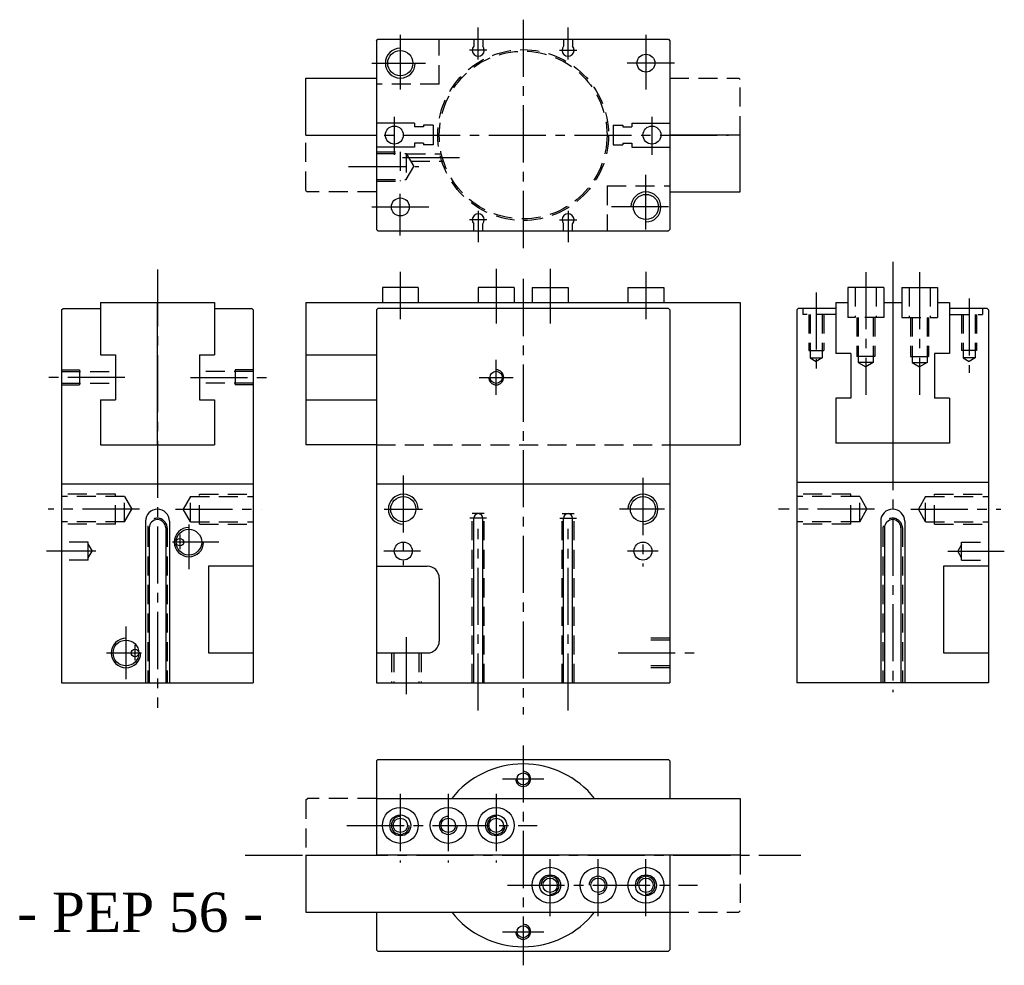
# Model space of a CAD drawing. Header units: millimetres. Extents: x 1172 to 1501, y 68 to 384.
import ezdxf

# ---------------------------------------------------------------- set-up
doc = ezdxf.new("R2010")
doc.units = ezdxf.units.MM
doc.linetypes.add('CENTER2', pattern=[28.575, 19.05, -3.175, 3.175, -3.175])
doc.linetypes.add('DASHED2', pattern=[9.525, 6.35, -3.175])
doc.layers.add('1', color=2, linetype='DASHED2')
doc.layers.add('2', color=1, linetype='CENTER2')
doc.styles.get("Standard").update_dxf_attribs({"font": 'isocp.shx', "bigfont": 'chineset.shx'})

msp = doc.modelspace()

# ---------------------------------------------------------------- linework, layer by layer
at = {"color": 7}
for p, q in [((1291.09, 376.64), (1291.59, 377.14)), ((1291.09, 376.64), (1291.09, 313.64)), ((1291.59, 377.14), (1388.59, 377.14)), ((1323.59, 377.14), (1323.59, 374.76)), ((1326.59, 377.14), (1326.59, 374.76)), ((1353.59, 377.14), (1353.59, 374.76)), ((1356.59, 377.14), (1356.59, 374.76)), ((1388.59, 377.14), (1389.09, 376.64)), ((1389.09, 376.64), (1389.09, 313.64)), ((1267.59, 345.14), (1267.59, 364.14)), ((1267.59, 364.14), (1291.09, 364.14)), ((1303.79, 349.14), (1291.09, 349.14)), ((1303.79, 349.14), (1303.79, 347.89)), ((1376.39, 349.14), (1376.39, 347.89)), ((1376.39, 349.14), (1389.09, 349.14)), ((1267.59, 345.14), (1291.09, 345.14)), ((1306.79, 347.89), (1303.79, 347.89)), ((1306.79, 348.39), (1306.79, 347.89)), ((1310.09, 348.39), (1306.79, 348.39)), ((1310.09, 348.39), (1310.09, 341.89)), ((1370.09, 348.39), (1370.09, 341.89)), ((1370.09, 348.39), (1373.39, 348.39)), ((1373.39, 348.39), (1373.39, 347.89)), ((1373.39, 347.89), (1376.39, 347.89)), ((1412.59, 345.14), (1389.09, 345.14)), ((1412.59, 326.14), (1412.59, 345.14)), ((1303.79, 342.39), (1303.79, 341.14)), ((1306.79, 342.39), (1303.79, 342.39)), ((1306.79, 342.39), (1306.79, 341.89)), ((1310.09, 341.89), (1306.79, 341.89)), ((1370.09, 341.89), (1373.39, 341.89)), ((1373.39, 342.39), (1373.39, 341.89)), ((1373.39, 342.39), (1376.39, 342.39)), ((1376.39, 342.39), (1376.39, 341.14)), ((1303.79, 341.14), (1291.09, 341.14)), ((1376.39, 341.14), (1389.09, 341.14)), ((1389.09, 326.14), (1412.59, 326.14)), ((1291.59, 313.14), (1291.09, 313.64)), ((1291.59, 313.14), (1388.59, 313.14)), ((1323.59, 313.14), (1323.59, 315.51)), ((1326.59, 313.14), (1326.59, 315.51)), ((1353.59, 313.14), (1353.59, 315.51)), ((1356.59, 313.14), (1356.59, 315.51)), ((1389.09, 313.64), (1388.59, 313.14)), ((1293.09, 294.28), (1293.09, 289.28)), ((1305.09, 294.28), (1293.09, 294.28)), ((1305.09, 294.28), (1305.09, 289.28)), ((1325.09, 294.28), (1325.09, 289.28)), ((1337.09, 294.28), (1325.09, 294.28)), ((1337.09, 294.28), (1337.09, 289.28)), ((1343.09, 294.28), (1343.09, 289.28)), ((1343.09, 294.28), (1355.09, 294.28)), ((1355.09, 294.28), (1355.09, 289.28)), ((1375.09, 294.28), (1387.09, 294.28)), ((1375.09, 294.28), (1375.09, 289.28)), ((1387.09, 294.28), (1387.09, 289.28)), ((1448.45, 294.28), (1448.45, 289.28)), ((1460.45, 294.28), (1448.45, 294.28)), ((1460.45, 294.28), (1460.45, 289.28)), ((1466.45, 294.28), (1478.45, 294.28)), ((1466.45, 294.28), (1466.45, 289.28)), ((1478.45, 294.28), (1478.45, 289.28)), ((1199.01, 289.28), (1199.01, 271.78)), ((1199.01, 289.28), (1237.01, 289.28)), ((1218.01, 241.78), (1218.01, 289.28)), ((1237.01, 289.28), (1237.01, 271.78)), ((1267.59, 289.28), (1412.59, 289.28)), ((1267.59, 289.28), (1267.59, 241.78)), ((1412.59, 289.28), (1412.59, 241.78)), ((1444.45, 289.28), (1448.45, 289.28)), ((1444.45, 289.28), (1444.45, 272.78)), ((1444.45, 289.28), (1444.45, 272.28)), ((1460.45, 289.28), (1466.45, 289.28)), ((1463.45, 289.28), (1463.45, 242.28)), ((1478.45, 289.28), (1482.45, 289.28)), ((1482.45, 289.28), (1482.45, 272.78)), ((1482.45, 289.28), (1482.45, 272.28)), ((1186.01, 286.78), (1186.51, 287.28)), ((1186.01, 286.78), (1186.01, 162.28)), ((1186.51, 287.28), (1199.01, 287.28)), ((1237.01, 287.28), (1249.51, 287.28)), ((1249.51, 287.28), (1250.01, 286.78)), ((1250.01, 286.78), (1250.01, 162.28)), ((1291.09, 286.78), (1291.59, 287.28)), ((1291.09, 286.78), (1291.59, 287.28)), ((1291.09, 286.78), (1291.09, 162.28)), ((1388.59, 287.28), (1291.59, 287.28)), ((1388.59, 287.28), (1389.09, 286.78)), ((1388.59, 287.28), (1389.09, 286.78)), ((1389.09, 286.78), (1389.09, 162.28)), ((1431.95, 287.28), (1431.45, 286.78)), ((1431.45, 286.78), (1431.45, 162.28)), ((1444.45, 287.28), (1431.95, 287.28)), ((1494.95, 287.28), (1482.45, 287.28)), ((1495.45, 286.78), (1494.95, 287.28)), ((1495.45, 286.78), (1495.45, 162.28)), ((1267.59, 285.78), (1267.59, 241.78)), ((1199.01, 271.78), (1204.01, 271.78)), ((1204.01, 271.78), (1204.01, 256.78)), ((1232.01, 271.78), (1232.01, 256.78)), ((1232.01, 271.78), (1237.01, 271.78)), ((1267.59, 271.78), (1291.09, 271.78)), ((1449.45, 272.28), (1444.45, 272.28)), ((1449.45, 272.28), (1449.45, 257.28)), ((1477.45, 272.28), (1477.45, 257.28)), ((1482.45, 272.28), (1477.45, 272.28)), ((1199.01, 256.78), (1199.01, 241.78)), ((1199.01, 256.78), (1204.01, 256.78)), ((1232.01, 256.78), (1237.01, 256.78)), ((1237.01, 256.78), (1237.01, 241.78)), ((1267.59, 256.78), (1291.09, 256.78)), ((1449.45, 257.28), (1444.45, 257.28)), ((1444.45, 257.28), (1444.45, 242.28)), ((1482.45, 257.28), (1477.45, 257.28)), ((1482.45, 257.28), (1482.45, 242.28)), ((1199.01, 241.78), (1237.01, 241.78)), ((1291.09, 241.78), (1267.59, 241.78)), ((1389.09, 241.78), (1412.59, 241.78)), ((1482.45, 242.28), (1444.45, 242.28)), ((1186.01, 228.78), (1250.01, 228.78)), ((1291.09, 228.78), (1389.09, 228.78)), ((1431.45, 229.28), (1495.45, 229.28)), ((1323.59, 162.28), (1323.59, 217.28)), ((1326.59, 162.28), (1326.59, 217.28)), ((1353.59, 162.28), (1353.59, 217.28)), ((1356.59, 162.28), (1356.59, 217.28)), ((1214.01, 216.28), (1214.01, 162.28)), ((1215.26, 214.03), (1215.26, 162.28)), ((1220.76, 214.03), (1220.76, 162.28)), ((1222.01, 216.28), (1222.01, 162.28)), ((1459.45, 216.28), (1459.45, 162.28)), ((1460.7, 214.03), (1460.7, 162.28)), ((1466.2, 214.03), (1466.2, 162.28)), ((1467.45, 216.28), (1467.45, 162.28)), ((1235.01, 201.28), (1235.01, 172.28)), ((1250.01, 201.28), (1235.01, 201.28)), ((1291.09, 201.28), (1308.09, 201.28)), ((1480.45, 201.28), (1480.45, 172.28)), ((1495.45, 201.28), (1480.45, 201.28)), ((1312.09, 197.28), (1312.09, 176.28)), ((1235.01, 172.28), (1250.01, 172.28)), ((1291.09, 172.28), (1308.09, 172.28)), ((1480.45, 172.28), (1495.45, 172.28)), ((1186.01, 162.28), (1250.01, 162.28)), ((1291.09, 162.28), (1389.09, 162.28)), ((1495.45, 162.28), (1431.45, 162.28)), ((1291.09, 136.25), (1291.59, 136.75)), ((1291.09, 136.25), (1291.09, 104.75)), ((1291.59, 136.75), (1388.59, 136.75)), ((1388.59, 136.75), (1389.09, 136.25)), ((1389.09, 136.25), (1389.09, 123.75)), ((1291.09, 123.75), (1412.59, 123.75)), ((1412.59, 123.75), (1412.59, 104.75)), ((1267.59, 104.75), (1267.59, 85.75)), ((1267.59, 104.75), (1291.09, 104.75)), ((1389.09, 104.75), (1291.09, 104.75)), ((1412.59, 104.75), (1389.09, 104.75)), ((1389.09, 104.75), (1389.09, 73.25)), ((1267.59, 85.75), (1389.09, 85.75)), ((1291.09, 85.75), (1291.09, 73.25)), ((1291.59, 72.75), (1291.09, 73.25)), ((1291.59, 72.75), (1388.59, 72.75)), ((1389.09, 73.25), (1388.59, 72.75))]:
    msp.add_line(p, q, dxfattribs=at)
at = {"color": 7, "linetype": 'DASHED2'}
for p, q in [((1389.09, 364.14), (1412.09, 364.14)), ((1412.09, 364.14), (1412.59, 363.64)), ((1412.59, 345.14), (1412.59, 363.64)), ((1267.59, 326.64), (1267.59, 345.14)), ((1267.59, 326.64), (1268.09, 326.14)), ((1291.09, 326.14), (1268.09, 326.14)), ((1267.59, 123.25), (1268.09, 123.75)), ((1267.59, 123.25), (1267.59, 104.75)), ((1291.09, 123.75), (1268.09, 123.75)), ((1412.59, 104.75), (1412.59, 86.25)), ((1389.09, 85.75), (1412.09, 85.75)), ((1412.09, 85.75), (1412.59, 86.25))]:
    msp.add_line(p, q, dxfattribs=at)
at = {"color": 7}
for centre, radius in [((1299.09, 369.14), 4.2), ((1381.09, 369.14), 3), ((1297.09, 345.14), 3), ((1383.09, 345.14), 3), ((1299.09, 321.14), 3), ((1381.09, 321.14), 4.2), ((1331.09, 264.28), 2.01), ((1300.09, 220.28), 4.2), ((1380.09, 220.28), 4.2), ((1228.51, 209.28), 4.3), ((1225.51, 209.28), 1.25), ((1300.09, 206.28), 3), ((1380.09, 206.28), 3), ((1207.51, 172.28), 4.3), ((1210.51, 172.28), 1.25), ((1340.09, 130.25), 2.01), ((1299.09, 114.75), 6), ((1315.09, 114.75), 6), ((1331.09, 114.75), 6), ((1299.09, 114.75), 3.5), ((1299.09, 114.75), 2.4), ((1315.09, 114.75), 2.4), ((1331.09, 114.75), 3.5), ((1331.09, 114.75), 2.4), ((1349.09, 94.75), 6), ((1365.09, 94.75), 6), ((1381.09, 94.75), 6), ((1349.09, 94.75), 3.5), ((1349.09, 94.75), 2.4), ((1365.09, 94.75), 2.4), ((1381.09, 94.75), 3.5), ((1381.09, 94.75), 2.4), ((1340.09, 79.25), 2.01)]:
    msp.add_circle(centre, radius, dxfattribs=at)
for centre, radius, start, end in [((1325.09, 373.44), 2, 138.5904, 41.4096), ((1355.09, 373.44), 2, 138.5904, 41.4096), ((1299.09, 369.14), 5, 90, 0), ((1381.09, 321.14), 5, 270, 180), ((1325.09, 316.84), 2, 318.5904, 221.4096), ((1355.09, 316.84), 2, 318.5904, 221.4096), ((1331.09, 264.28), 2.5, 180, 90), ((1300.09, 220.28), 5, 0, 270), ((1380.09, 220.28), 5, 270, 180), ((1218.01, 216.28), 4, 0, 180), ((1463.45, 216.28), 4, 0, 180), ((1325.09, 217.28), 1.5, 0, 180), ((1355.09, 217.28), 1.5, 0, 180), ((1218.01, 214.03), 2.75, 0, 180), ((1228.51, 209.28), 4.9, 90, 0), ((1463.45, 214.03), 2.75, 0, 180), ((1308.09, 197.28), 4, 0, 90), ((1207.51, 172.28), 4.9, 90, 0), ((1308.09, 176.28), 4, 270, 0), ((1340.09, 104.75), 30.5, 38.5319, 141.4681), ((1340.09, 130.25), 2.5, 180, 90), ((1299.09, 114.75), 3, 90, 0), ((1315.09, 114.75), 3, 90, 0), ((1331.09, 114.75), 3, 90, 0), ((1349.09, 94.75), 3, 270, 180), ((1365.09, 94.75), 3, 270, 180), ((1381.09, 94.75), 3, 270, 180), ((1340.09, 104.75), 30.5, 218.5319, 321.4681), ((1340.09, 79.25), 2.5, 180, 90)]:
    msp.add_arc(centre, radius, start, end, dxfattribs=at)
at = {"layer": '1', "color": 7}
for p, q in [((1312.09, 362.14), (1312.09, 377.14)), ((1312.09, 362.14), (1291.09, 362.14)), ((1291.09, 339.54), (1299.09, 339.54)), ((1291.09, 338.94), (1301.09, 338.94)), ((1299.09, 339.54), (1299.09, 329.74)), ((1301.09, 338.94), (1301.09, 330.34)), ((1301.09, 338.94), (1303.57, 334.64)), ((1301.12, 338.89), (1312.8, 338.89)), ((1302.56, 336.39), (1313.49, 336.39)), ((1301.09, 330.34), (1303.57, 334.64)), ((1291.09, 330.34), (1301.09, 330.34)), ((1291.09, 329.74), (1299.09, 329.74)), ((1368.09, 328.14), (1389.09, 328.14)), ((1368.09, 328.14), (1368.09, 313.14)), ((1450.95, 294.28), (1450.95, 284.28)), ((1457.95, 294.28), (1457.95, 284.28)), ((1468.95, 294.28), (1468.95, 284.28)), ((1475.95, 294.28), (1475.95, 284.28)), ((1448.45, 289.28), (1448.45, 284.28)), ((1460.45, 289.28), (1460.45, 284.28)), ((1466.45, 289.28), (1466.45, 284.28)), ((1478.45, 289.28), (1478.45, 284.28)), ((1433.45, 287.28), (1433.45, 285.28)), ((1493.45, 287.28), (1493.45, 285.28)), ((1444.45, 285.28), (1433.45, 285.28)), ((1435.45, 285.28), (1435.45, 273.28)), ((1435.94, 285.28), (1435.94, 270.78)), ((1439.96, 285.28), (1439.96, 270.78)), ((1440.45, 285.28), (1440.45, 273.28)), ((1460.45, 284.28), (1448.45, 284.28)), ((1451.45, 284.28), (1451.45, 271.28)), ((1451.95, 284.28), (1451.95, 269.28)), ((1456.95, 284.28), (1456.95, 269.28)), ((1457.45, 284.28), (1457.45, 271.28)), ((1466.45, 284.28), (1478.45, 284.28)), ((1469.45, 284.28), (1469.45, 271.28)), ((1469.95, 284.28), (1469.95, 269.28)), ((1474.95, 284.28), (1474.95, 269.28)), ((1475.45, 284.28), (1475.45, 271.28)), ((1482.45, 285.28), (1493.45, 285.28)), ((1486.45, 285.28), (1486.45, 273.28)), ((1486.94, 285.28), (1486.94, 270.78)), ((1490.96, 285.28), (1490.96, 270.78)), ((1491.45, 285.28), (1491.45, 273.28)), ((1435.45, 273.28), (1440.45, 273.28)), ((1491.45, 273.28), (1486.45, 273.28)), ((1435.94, 270.78), (1439.96, 270.78)), ((1435.94, 270.78), (1437.95, 269.62)), ((1439.96, 270.78), (1437.95, 269.62)), ((1457.45, 271.28), (1451.45, 271.28)), ((1469.45, 271.28), (1475.45, 271.28)), ((1490.96, 270.78), (1486.94, 270.78)), ((1486.94, 270.78), (1488.95, 269.62)), ((1490.96, 270.78), (1488.95, 269.62)), ((1186.01, 266.78), (1192.01, 266.78)), ((1186.01, 266.28), (1204.01, 266.28)), ((1192.01, 266.78), (1192.01, 261.78)), ((1250.01, 266.28), (1232.01, 266.28)), ((1244.01, 266.78), (1244.01, 261.78)), ((1250.01, 266.78), (1244.01, 266.78)), ((1451.95, 269.28), (1454.45, 267.84)), ((1456.95, 269.28), (1451.95, 269.28)), ((1456.95, 269.28), (1454.45, 267.84)), ((1469.95, 269.28), (1474.95, 269.28)), ((1469.95, 269.28), (1472.45, 267.84)), ((1474.95, 269.28), (1472.45, 267.84)), ((1186.01, 262.28), (1204.01, 262.28)), ((1186.01, 261.78), (1192.01, 261.78)), ((1250.01, 262.28), (1232.01, 262.28)), ((1250.01, 261.78), (1244.01, 261.78)), ((1291.09, 241.78), (1389.09, 241.78)), ((1204.01, 225.28), (1186.01, 225.28)), ((1207.01, 224.48), (1186.01, 224.48)), ((1204.01, 215.28), (1204.01, 225.28)), ((1207.01, 216.08), (1207.01, 224.48)), ((1207.01, 224.48), (1209.44, 220.28)), ((1229.01, 224.48), (1226.59, 220.28)), ((1229.01, 216.08), (1229.01, 224.48)), ((1229.01, 224.48), (1250.01, 224.48)), ((1232.01, 215.28), (1232.01, 225.28)), ((1232.01, 225.28), (1250.01, 225.28)), ((1449.45, 225.28), (1431.45, 225.28)), ((1452.45, 224.48), (1431.45, 224.48)), ((1449.45, 215.28), (1449.45, 225.28)), ((1452.45, 216.08), (1452.45, 224.48)), ((1452.45, 224.48), (1454.87, 220.28)), ((1474.45, 224.48), (1472.02, 220.28)), ((1474.45, 216.08), (1474.45, 224.48)), ((1474.45, 224.48), (1495.45, 224.48)), ((1477.45, 215.28), (1477.45, 225.28)), ((1477.45, 225.28), (1495.45, 225.28)), ((1207.01, 216.08), (1209.44, 220.28)), ((1229.01, 216.08), (1226.59, 220.28)), ((1452.45, 216.08), (1454.87, 220.28)), ((1474.45, 216.08), (1472.02, 220.28)), ((1323.09, 162.28), (1323.09, 218.78)), ((1327.09, 218.78), (1323.09, 218.78)), ((1327.09, 162.28), (1327.09, 218.78)), ((1353.09, 162.28), (1353.09, 218.78)), ((1353.09, 218.78), (1357.09, 218.78)), ((1357.09, 162.28), (1357.09, 218.78)), ((1207.01, 216.08), (1186.01, 216.08)), ((1204.01, 215.28), (1186.01, 215.28)), ((1214.76, 214.03), (1214.76, 162.28)), ((1221.26, 214.03), (1221.26, 162.28)), ((1229.01, 216.08), (1250.01, 216.08)), ((1232.01, 215.28), (1250.01, 215.28)), ((1452.45, 216.08), (1431.45, 216.08)), ((1449.45, 215.28), (1431.45, 215.28)), ((1460.2, 214.03), (1460.2, 162.28)), ((1466.7, 214.03), (1466.7, 162.28)), ((1474.45, 216.08), (1495.45, 216.08)), ((1477.45, 215.28), (1495.45, 215.28)), ((1194.91, 209.28), (1186.01, 209.28)), ((1194.91, 203.28), (1194.91, 209.28)), ((1194.91, 208.48), (1196.18, 206.28)), ((1486.45, 208.48), (1485.18, 206.28)), ((1486.45, 203.28), (1486.45, 209.28)), ((1486.45, 209.28), (1495.45, 209.28)), ((1194.91, 204.08), (1196.18, 206.28)), ((1486.45, 204.08), (1485.18, 206.28)), ((1194.91, 203.28), (1186.01, 203.28)), ((1486.45, 203.28), (1495.45, 203.28)), ((1389.09, 177.18), (1381.21, 177.18)), ((1389.09, 176.58), (1381.28, 176.58)), ((1296.09, 172.28), (1296.09, 162.28)), ((1296.89, 172.28), (1296.89, 162.28)), ((1305.29, 172.28), (1305.29, 162.28)), ((1306.09, 172.28), (1306.09, 162.28)), ((1389.09, 167.98), (1381.28, 167.98)), ((1389.09, 167.38), (1381.24, 167.38))]:
    msp.add_line(p, q, dxfattribs=at)
for radius in [28.5, 28]:
    msp.add_circle((1340.09, 345.14), radius, dxfattribs=at)
for centre in [(1218.01, 214.03), (1463.45, 214.03)]:
    msp.add_arc(centre, 3.25, 0, 180, dxfattribs=at)
at = {"layer": '2', "color": 7}
for p, q in [((1340.09, 383.64), (1340.09, 306.55)), ((1299.09, 378.64), (1299.09, 360.39)), ((1325.09, 370.38), (1325.09, 381.08)), ((1355.09, 370.38), (1355.09, 381.08)), ((1381.09, 378.64), (1381.09, 360.39)), ((1327.99, 373.44), (1322.19, 373.44)), ((1352.19, 373.44), (1357.99, 373.44)), ((1289.59, 369.14), (1307.49, 369.14)), ((1390.59, 369.14), (1374.76, 369.14)), ((1297.09, 351.17), (1297.09, 338.58)), ((1383.09, 351.17), (1383.09, 338.58)), ((1271.49, 345.14), (1408.69, 345.14)), ((1299.78, 337.64), (1321.2, 337.64)), ((1281.76, 334.64), (1305.32, 334.64)), ((1381.09, 313.64), (1381.09, 331.89)), ((1299.09, 311.64), (1299.09, 325.56)), ((1289.59, 321.14), (1309.66, 321.14)), ((1325.09, 319.89), (1325.09, 309.38)), ((1355.09, 319.89), (1355.09, 309.38)), ((1388.59, 321.14), (1366.52, 321.14)), ((1327.99, 316.84), (1322.19, 316.84)), ((1352.19, 316.84), (1357.99, 316.84)), ((1463.45, 302.85), (1463.45, 159.19)), ((1218.01, 300.27), (1218.01, 153.93)), ((1299.09, 299.5), (1299.09, 283.66)), ((1331.09, 300.52), (1331.09, 282.27)), ((1349.09, 300.52), (1349.09, 282.27)), ((1381.09, 299.5), (1381.09, 283.66)), ((1454.45, 299.38), (1454.45, 258.4)), ((1472.45, 299.38), (1472.45, 258.4)), ((1340.09, 297.1), (1340.09, 151.8)), ((1437.95, 292.62), (1437.95, 265.83)), ((1488.95, 290.58), (1488.95, 265.83)), ((1331.09, 258.46), (1331.09, 270.1)), ((1207.17, 264.28), (1179.8, 264.28)), ((1229.01, 264.28), (1256.22, 264.28)), ((1325.37, 264.28), (1336.81, 264.28)), ((1300.09, 231.56), (1300.09, 201.55)), ((1380.09, 230.7), (1380.09, 201.18)), ((1211.99, 220.28), (1181.53, 220.28)), ((1224.03, 220.28), (1252.66, 220.28)), ((1293.67, 220.28), (1306.5, 220.28)), ((1387.3, 220.28), (1372.27, 220.28)), ((1457.43, 220.28), (1425.35, 220.28)), ((1469.47, 220.28), (1499.6, 220.28)), ((1327.88, 217.28), (1322.3, 217.28)), ((1352.3, 217.28), (1357.88, 217.28)), ((1228.51, 215.19), (1228.51, 200.25)), ((1325.09, 153.07), (1325.09, 213.67)), ((1355.09, 153.07), (1355.09, 213.67)), ((1225.51, 211.85), (1225.51, 206.93)), ((1238.54, 209.28), (1223, 209.28)), ((1197.43, 206.28), (1180.93, 206.28)), ((1305.87, 206.28), (1293.59, 206.28)), ((1385.21, 206.28), (1374.97, 206.28)), ((1481.89, 206.28), (1500.71, 206.28)), ((1207.51, 181.14), (1207.51, 163.54)), ((1301.09, 177.57), (1301.09, 156.39)), ((1210.51, 174.85), (1210.51, 169.93)), ((1201.04, 172.28), (1212.65, 172.28)), ((1371.84, 172.28), (1397.23, 172.28)), ((1340.09, 141.46), (1340.09, 68.05)), ((1333.17, 130.25), (1347, 130.25)), ((1299.09, 125.24), (1299.09, 102.4)), ((1315.09, 125.24), (1315.09, 102.4)), ((1331.09, 125.24), (1331.09, 102.4)), ((1281.28, 114.75), (1344.79, 114.75)), ((1349.09, 84.45), (1349.09, 106.07)), ((1365.09, 84.45), (1365.09, 106.07)), ((1381.09, 84.45), (1381.09, 106.07)), ((1247.34, 104.75), (1432.84, 104.75)), ((1334.82, 94.75), (1398.33, 94.75)), ((1333.17, 79.25), (1347, 79.25))]:
    msp.add_line(p, q, dxfattribs=at)

# ---------------------------------------------------------------- texts
at = {"color": 7, "insert": (1171.21, 79), "char_height": 13.125, "width": 147.9172, "attachment_point": 7}
msp.add_mtext('{\\fRomantic|b0|i0|c2|p2;- PEP 56 -}', dxfattribs=at)

doc.saveas('drawing.dxf')
